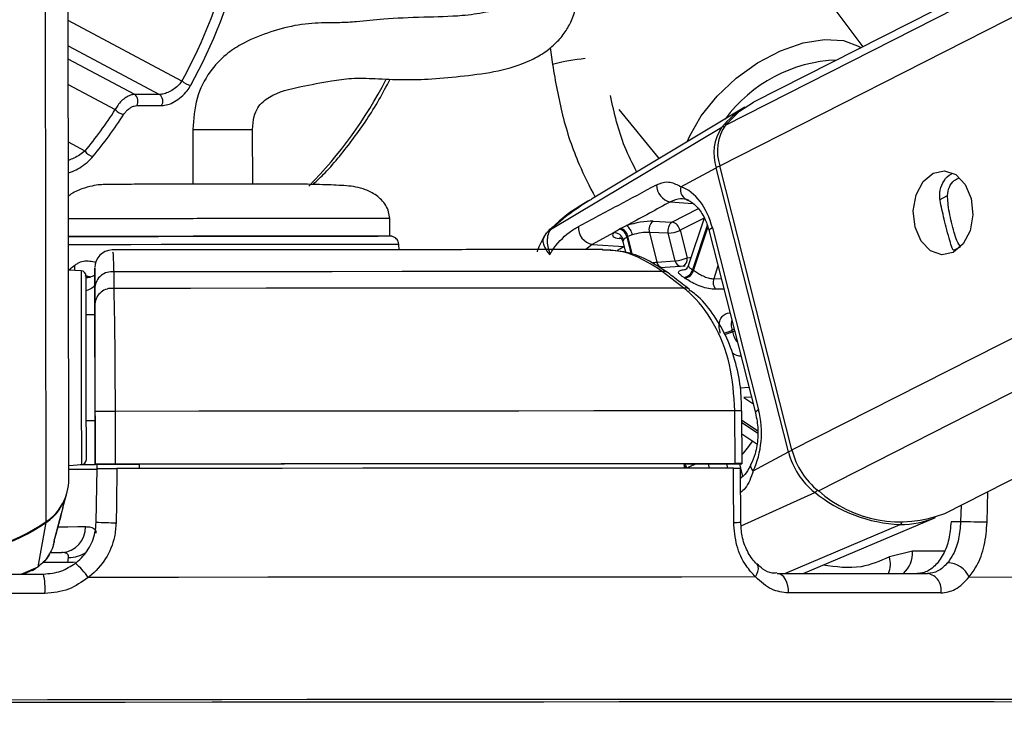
# Model space of a CAD drawing. Header units: millimetres. Extents: x 20 to 19889, y 40 to 15516.
# Tile 49 of 115: x 9656 to 9768, y 6420 to 6499. Entities that reach past the tile are written whole.
import ezdxf

# ---------------------------------------------------------------- set-up
doc = ezdxf.new("R2010")
doc.units = ezdxf.units.MM
doc.header["$LTSCALE"] = 2
doc.layers.add('COMPONENT_GEOMETRY', color=7, linetype='Continuous')
doc.styles.add('SLDTEXTSTYLE0', font='TXT', dxfattribs={"width": 0.75})
doc.dimstyles.new('SLDDIMSTYLE1', dxfattribs={"dimtxt": 100, "dimasz": 6.604, "dimexe": 0, "dimexo": 0.0625, "dimgap": 25, "dimtad": 0, "dimtih": 1, "dimtoh": 1, "dimdec": 0, "dimrnd": 1e-09, "dimzin": 12, "dimdsep": 46, "dimtxsty": 'SLDTEXTSTYLE0', "dimsah": 1, "dimcen": 0.09, "dimadec": 0, "dimazin": 3, "dimtfac": 1, "dimtdec": 0, "dimtofl": 0, "dimtmove": 0, "dimatfit": 3, "dimfxl": 1, "dimfrac": 2, "dimtolj": 1, "dimtzin": 12, "dimarcsym": 0})

# ---------------------------------------------------------------- blocks, each defined once
blk = doc.blocks.new('_D_4')
at = {"layer": 'COMPONENT_GEOMETRY', "color": 7}
for p, q in [((11286.94, 6612.47), (11286.94, 4529.82)), ((11086.87, 4509.51), (11056.4, 4509.51)), ((11056.4, 4509.51), (11056.4, 4350.76)), ((11487.01, 4509.51), (11517.47, 4509.51)), ((11517.47, 4509.51), (11517.47, 4350.76)), ((11056.4, 4350.76), (11086.87, 4350.76)), ((11517.47, 4350.76), (11487.01, 4350.76)), ((11286.94, 2118.49), (11286.94, 4201.14)), ((7117.77, 2118.49), (11293.29, 2118.49))]:
    blk.add_line(p, q, dxfattribs=at)
for points in [[(11286.94, 6612.47), (11285.92, 6605.86), (11287.95, 6605.86)], [(11286.94, 2118.49), (11287.95, 2125.1), (11285.92, 2125.1)]]:
    blk.add_solid(points, dxfattribs=at)
at = {"layer": 'COMPONENT_GEOMETRY', "color": 7, "char_height": 100, "attachment_point": 1, "style": 'SLDTEXTSTYLE0'}
for s, insert in [('7\'4.46"', (11086.87, 4479.66)), ('2247mm', (11014.16, 4330.05))]:
    blk.add_mtext(s, dxfattribs=dict(at, insert=insert))

msp = doc.modelspace()

# ---------------------------------------------------------------- linework, layer by layer
at = {"color": 8, "linetype": 'Continuous', "lineweight": 25}
for p, q in [((9735.63, 6482.22), (9991.94, 6612.47)), ((9736.27, 6486.86), (9983.46, 6612.47)), ((9743.84, 6449.9), (10063.77, 6612.47)), ((9746.84, 6445.26), (10075.88, 6612.47)), ((9659.05, 6441.74), (9658.85, 6587.83)), ((9674.48, 6491.87), (9661.54, 6498.76)), ((9661.55, 6495.87), (9671.94, 6490.34)), ((9716.35, 6495.67), (9716.61, 6493.76)), ((9669.11, 6490.34), (9661.55, 6494.36)), ((9661.55, 6491.47), (9666.9, 6488.63)), ((9663.47, 6483.91), (9661.56, 6484.93)), ((9730.02, 6478.13), (9732.54, 6477.95)), ((9760.6, 6478.37), (9761.53, 6478.85)), ((9730.2, 6475.83), (9733.2, 6477.35)), ((9733.86, 6476.28), (9731.11, 6474.89)), ((9716.45, 6475.01), (9716.4, 6474.99)), ((9734.21, 6475.44), (9732.53, 6470.4)), ((9732.65, 6470.33), (9734.28, 6475.22)), ((9724.42, 6473.94), (9724.21, 6473.96)), ((9725.07, 6474.11), (9725.57, 6472.14)), ((9725.72, 6472.09), (9725.19, 6474.17)), ((9721.14, 6473.29), (9720.41, 6472.69)), ((9724.72, 6473.04), (9724.75, 6473.06)), ((9724.76, 6473.04), (9724.72, 6473.04)), ((9762.25, 6472.61), (9763.01, 6473)), ((9735.43, 6470.84), (9734.94, 6469.38)), ((9663.96, 6469.54), (9663.46, 6469.71)), ((9734.94, 6469.38), (9735.8, 6469.39)), ((9737.26, 6463.64), (9737.02, 6463.52)), ((9737.07, 6463.35), (9737.31, 6463.47)), ((9737.99, 6456.98), (9738.95, 6457.02)), ((9739.23, 6455.91), (9738.38, 6455.87)), ((9738.38, 6455.87), (9739.41, 6455.18)), ((9739.92, 6452.06), (9738.15, 6453.23)), ((9738.15, 6453.03), (9739.92, 6451.85)), ((9734.32, 6448.32), (9734.44, 6447.83)), ((9736.56, 6447.84), (9736.44, 6448.33)), ((9737.86, 6448.33), (9737.98, 6447.84)), ((9737.99, 6447.82), (9738.23, 6446.88)), ((9738.07, 6441.27), (9746.43, 6445.07)), ((9766.03, 6441.66), (9766.11, 6445.16)), ((9763.07, 6443.61), (9763.02, 6441.73)), ((9743.04, 6435.83), (9756.13, 6441.41)), ((9761.17, 6438.37), (9757.55, 6438.36)), ((9656.21, 6435.76), (9658.12, 6436.6)), ((9657.45, 6436.24), (9658.12, 6436.6)), ((9661.49, 6437.08), (9658.69, 6437.07)), ((9748.33, 6421.51), (9747.56, 6421.51)), ((9749.53, 6421.51), (9748.33, 6421.51))]:
    msp.add_line(p, q, dxfattribs=at)
at = {"color": 7, "linetype": 'Continuous', "lineweight": 25}
for p, q in [((9981.56, 6612.47), (9739.47, 6489.45)), ((9761.21, 6442.67), (10095.36, 6612.47)), ((9661.61, 6446.56), (9661.4, 6602.99)), ((9751.93, 6495.78), (9737.26, 6515.37)), ((9671.94, 6490.34), (9669.11, 6490.34)), ((9669.33, 6489.07), (9672.16, 6489.07)), ((9738.48, 6488.88), (9721.04, 6478.42)), ((9724.15, 6488.63), (9728.73, 6483.03)), ((9675.71, 6486.34), (9675.72, 6480.14)), ((9682.52, 6480.19), (9682.51, 6486.35)), ((9716.4, 6474.99), (9735.87, 6486.62)), ((9731.22, 6479.85), (9735.23, 6482.01)), ((9743.45, 6449.68), (9735.23, 6482.01)), ((9743.84, 6449.9), (9735.63, 6482.22)), ((9698.1, 6474.22), (9698.1, 6476.22)), ((9728.06, 6475.92), (9730.2, 6475.83)), ((9733.86, 6476.27), (9732.05, 6470.84)), ((9723.54, 6474.6), (9721.14, 6473.29)), ((9724.35, 6475.1), (9725.04, 6475.42)), ((9727.63, 6474.64), (9728.49, 6471.26)), ((9729.78, 6474.55), (9727.63, 6474.64)), ((9730.57, 6471.42), (9729.78, 6474.55)), ((9731.11, 6474.89), (9731.91, 6471.76)), ((9734.43, 6474.8), (9739.69, 6454.1)), ((9734.79, 6475.17), (9740.05, 6454.46)), ((9724.61, 6473.61), (9724.93, 6472.36)), ((9725.68, 6474.36), (9725.19, 6474.17)), ((9699.18, 6472.68), (9699.15, 6473.27)), ((9721.14, 6473.29), (9724.72, 6473.04)), ((9728.49, 6471.26), (9730.57, 6471.42)), ((9661.85, 6470.34), (9661.55, 6470.47)), ((9663.01, 6470.28), (9661.58, 6470.35)), ((9664.58, 6470.42), (9664.58, 6468.81)), ((9666.72, 6470.16), (9666.72, 6468.27)), ((9731.69, 6470.81), (9728.85, 6470.6)), ((9731.56, 6468.32), (9729.1, 6470.21)), ((9664.08, 6469.57), (9663.57, 6469.71)), ((9663.58, 6469.57), (9664.08, 6469.57)), ((9664.58, 6468.81), (9664.59, 6465.25)), ((9664.59, 6466.51), (9664.58, 6468.41)), ((9664.59, 6465.25), (9663.59, 6465.25)), ((9664.59, 6465.25), (9664.59, 6465.25)), ((9664.59, 6459.36), (9664.61, 6448.26)), ((9737.37, 6448.34), (9737.36, 6454.34)), ((9738.16, 6448.33), (9738.15, 6454.33)), ((9663.6, 6453.25), (9664.6, 6453.25)), ((9664.61, 6448.27), (9664.6, 6454.27)), ((9664.61, 6448.24), (9664.6, 6453.25)), ((9664.6, 6453.25), (9664.61, 6448.23)), ((9666.87, 6454.28), (9666.88, 6448.28)), ((9738.15, 6451.71), (9739.83, 6450.6)), ((9739.43, 6447.52), (9743.45, 6449.68)), ((9661.61, 6448.14), (9663.04, 6448.22)), ((9664.61, 6448.27), (9664.61, 6448.26)), ((9664.61, 6448.26), (9669.61, 6448.26)), ((9664.61, 6448.24), (9664.61, 6448.23)), ((9664.83, 6448.24), (9664.61, 6448.24)), ((9664.72, 6441.67), (9664.82, 6447.77)), ((9664.82, 6447.76), (9664.83, 6448.26)), ((9669.61, 6448.28), (9669.61, 6448.26)), ((9669.61, 6448.28), (9669.61, 6447.78)), ((9669.61, 6448.26), (9669.61, 6447.78)), ((9731.58, 6448.33), (9731.57, 6447.83)), ((9731.58, 6448.32), (9737.57, 6448.33)), ((9738.01, 6441.7), (9737.99, 6447.83)), ((9660.95, 6443.29), (9661.39, 6444.97)), ((9660.95, 6443.29), (9660.76, 6442.61)), ((9660.01, 6439.81), (9660.79, 6442.71)), ((9745.1, 6435.83), (9760.16, 6442.2)), ((9658.12, 6436.6), (9659.03, 6441.63)), ((9763.02, 6441.73), (9761.93, 6441.72)), ((9659.95, 6439.63), (9660.01, 6439.81)), ((9660.03, 6439.88), (9660.05, 6439.92)), ((9659.87, 6439.15), (9659.97, 6439.52)), ((9659.6, 6438.22), (9660.81, 6438.22)), ((9661.49, 6437.08), (9661.56, 6437.67)), ((9757.55, 6438.36), (9754.92, 6437.72)), ((9657.48, 6436.18), (9657.85, 6436.46)), ((9656.41, 6435.75), (9657.46, 6436.22))]:
    msp.add_line(p, q, dxfattribs=at)
at = {"color": 8, "linetype": 'Continuous', "lineweight": 25, "flags": 128}
for points in [[(9731.94, 6484.96), (9732.22, 6485.62), (9733.53, 6487.92), (9735.32, 6490.15), (9737.5, 6492.2), (9739.94, 6493.95), (9742.53, 6495.32), (9745.11, 6496.22), (9747.55, 6496.61), (9749.71, 6496.47), (9751.49, 6495.8), (9751.7, 6495.66)], [(9675.71, 6486.34), (9675.73, 6486.34), (9676.13, 6486.34), (9676.98, 6486.34), (9678.16, 6486.35), (9679.48, 6486.35), (9680.75, 6486.35), (9681.76, 6486.35), (9682.38, 6486.35), (9682.49, 6486.35)], [(9734.79, 6475.17), (9734.63, 6475.07), (9734.51, 6474.98), (9734.44, 6474.89), (9734.43, 6474.81), (9734.43, 6474.8)], [(9693.28, 6473.28), (9690.34, 6473.28), (9687, 6473.28), (9683.36, 6473.27), (9679.58, 6473.27), (9675.78, 6473.26), (9672.1, 6473.26), (9668.67, 6473.25), (9665.62, 6473.24), (9663.05, 6473.24), (9661.54, 6473.23)], [(9699.15, 6473.27), (9699.15, 6473.27), (9698.69, 6473.27), (9697.53, 6473.28), (9695.71, 6473.28), (9693.28, 6473.28)], [(9724.01, 6472.63), (9724.27, 6472.79), (9724.72, 6473.04)], [(9731.91, 6471.76), (9732.23, 6471.8), (9732.38, 6471.81)], [(9662.31, 6470.31), (9662.31, 6470.35), (9662.28, 6470.91)], [(9663.01, 6470.28), (9663.01, 6470.26), (9663.01, 6469.73), (9663.01, 6468.49), (9663.02, 6466.61), (9663.02, 6464.24), (9663.02, 6461.52)], [(9663.02, 6461.52), (9663.03, 6458.65), (9663.03, 6455.82), (9663.03, 6453.22), (9663.04, 6451.04), (9663.04, 6449.41), (9663.04, 6448.45), (9663.04, 6448.22)], [(9740.05, 6454.46), (9739.89, 6454.36), (9739.77, 6454.27), (9739.7, 6454.18), (9739.69, 6454.11), (9739.69, 6454.1)], [(9739.43, 6447.52), (9739.29, 6447.7), (9739.2, 6447.88), (9739.15, 6448.04), (9739.16, 6448.18), (9739.18, 6448.26)], [(9659.01, 6441.71), (9659.02, 6441.66), (9659.03, 6441.63)], [(9660.43, 6441.16), (9661.52, 6441.16), (9662.63, 6441.17), (9663.51, 6441.17)], [(9662.32, 6437.13), (9662.1, 6437.09), (9661.49, 6437.08)], [(9739.69, 6435.44), (9739.86, 6435.76), (9739.97, 6436.08), (9740.02, 6436.37), (9740, 6436.62), (9739.91, 6436.82), (9739.84, 6436.9)]]:
    msp.add_lwpolyline(points, dxfattribs=at)
at = {"color": 7, "linetype": 'Continuous', "lineweight": 25, "flags": 128}
for points in [[(9736.27, 6486.86), (9737.88, 6488.43), (9739.47, 6489.45)], [(9759.88, 6481.4), (9761.19, 6481.67), (9762.48, 6481.22), (9763.54, 6480.11), (9764.22, 6478.5), (9764.42, 6476.65), (9764.1, 6474.83), (9763.31, 6473.33), (9762.18, 6472.36), (9760.87, 6472.09), (9759.58, 6472.54), (9758.52, 6473.65), (9757.84, 6475.26), (9757.64, 6477.11), (9757.96, 6478.93), (9758.75, 6480.43), (9759.88, 6481.4)], [(9675.09, 6480.18), (9675.16, 6480.18), (9675.7, 6480.18)], [(9682.5, 6480.19), (9683, 6480.19), (9683.09, 6480.2)], [(9724.23, 6475.04), (9724.26, 6475.06), (9724.35, 6475.1)], [(9661.54, 6474.18), (9663.26, 6474.18), (9665.63, 6474.19), (9668.52, 6474.2), (9671.81, 6474.2), (9675.38, 6474.21), (9679.1, 6474.22), (9682.82, 6474.22), (9686.39, 6474.22), (9689.69, 6474.23), (9692.57, 6474.23)], [(9663.51, 6474.18), (9661.69, 6474.18), (9661.54, 6474.18)], [(9698.1, 6474.22), (9697.8, 6474.22), (9696.79, 6474.22), (9695.1, 6474.23), (9692.79, 6474.23), (9689.96, 6474.23), (9686.71, 6474.22), (9683.17, 6474.22), (9679.47, 6474.22), (9675.75, 6474.21), (9672.17, 6474.2), (9668.85, 6474.2), (9665.93, 6474.19), (9663.51, 6474.18)], [(9692.57, 6474.23), (9694.94, 6474.23), (9696.7, 6474.22), (9696.78, 6474.22)], [(9725.19, 6474.17), (9725.1, 6474.12), (9725.07, 6474.11)], [(9729.1, 6470.21), (9722.11, 6470.21), (9714.83, 6470.2), (9707.29, 6470.2), (9699.51, 6470.19), (9691.54, 6470.18), (9683.4, 6470.18), (9675.11, 6470.17), (9666.72, 6470.16)], [(9663.59, 6461.4), (9663.59, 6463.97), (9663.59, 6466.21), (9663.58, 6467.98), (9663.58, 6469.16), (9663.58, 6469.66), (9663.58, 6469.68)], [(9731.56, 6468.32), (9724.3, 6468.32), (9716.74, 6468.31), (9708.91, 6468.31), (9700.83, 6468.3), (9692.54, 6468.29), (9684.07, 6468.29), (9675.45, 6468.28), (9666.72, 6468.27)], [(9663.59, 6465.25), (9663.59, 6465.57), (9663.59, 6465.85)], [(9664.59, 6465.25), (9664.59, 6465.14), (9664.59, 6464.81), (9664.59, 6464.26), (9664.59, 6463.53), (9664.59, 6462.64), (9664.59, 6461.63), (9664.59, 6460.52), (9664.59, 6459.36)], [(9663.61, 6448.82), (9663.61, 6449.04), (9663.61, 6449.94), (9663.61, 6451.48), (9663.6, 6453.55), (9663.6, 6456.01), (9663.6, 6458.68), (9663.59, 6461.4)], [(9737.36, 6454.34), (9729.5, 6454.33), (9721.3, 6454.33), (9712.79, 6454.32), (9704, 6454.32), (9694.98, 6454.31), (9685.76, 6454.3), (9676.38, 6454.29), (9666.87, 6454.28)], [(9663.6, 6452.65), (9663.6, 6452.79), (9663.6, 6453.25)], [(9665.04, 6448.22), (9664.31, 6448.21), (9662.91, 6448.21)], [(9737.37, 6448.34), (9729.51, 6448.33), (9721.31, 6448.33), (9712.8, 6448.32), (9704.01, 6448.32), (9694.99, 6448.31), (9685.77, 6448.3), (9676.39, 6448.29), (9666.88, 6448.28)], [(9667.09, 6447.78), (9667.03, 6443.78), (9666.99, 6441.61)], [(9737.2, 6447.84), (9729.38, 6447.83), (9721.21, 6447.83), (9712.75, 6447.82), (9704.01, 6447.82), (9695.04, 6447.81), (9685.87, 6447.8), (9676.54, 6447.79), (9667.09, 6447.78)], [(9731.58, 6448.33), (9724.58, 6448.32), (9717.32, 6448.32), (9709.82, 6448.31), (9702.1, 6448.31), (9694.19, 6448.3), (9686.12, 6448.29), (9677.92, 6448.29), (9669.61, 6448.28)], [(9737.22, 6441.66), (9737.21, 6445.66), (9737.2, 6447.84)], [(9737.57, 6448.33), (9737.84, 6448.33), (9738.03, 6448.33), (9738.14, 6448.33), (9738.15, 6448.33), (9738.08, 6448.34), (9737.92, 6448.34), (9737.68, 6448.34), (9737.37, 6448.34)], [(9766.03, 6441.66), (9765.74, 6441.67), (9765.39, 6441.68), (9764.99, 6441.69), (9764.57, 6441.69), (9764.15, 6441.7), (9763.74, 6441.71), (9763.36, 6441.72), (9763.02, 6441.73)], [(9634.52, 6435.73), (9637.54, 6435.74), (9640.57, 6435.74), (9643.6, 6435.75), (9646.63, 6435.75), (9649.66, 6435.76), (9652.68, 6435.76), (9655.71, 6435.76), (9658.73, 6435.77)], [(9739.69, 6435.44), (9731.33, 6435.43), (9722.55, 6435.43), (9713.41, 6435.42), (9703.95, 6435.42), (9694.21, 6435.41), (9684.24, 6435.4), (9674.09, 6435.39), (9663.81, 6435.38)], [(9743.43, 6433.62), (9743.43, 6434.04), (9743.38, 6434.45), (9743.27, 6434.83), (9743.11, 6435.17), (9742.9, 6435.45), (9742.67, 6435.66), (9742.41, 6435.79), (9742.14, 6435.83)], [(9742.14, 6435.83), (9744.43, 6435.83), (9746.68, 6435.83), (9748.89, 6435.83), (9751.05, 6435.83), (9753.17, 6435.83), (9755.25, 6435.83), (9757.28, 6435.83), (9759.26, 6435.83)], [(9763.99, 6435.44), (9770.16, 6435.43), (9775.74, 6435.43), (9780.7, 6435.42), (9785.01, 6435.42), (9788.65, 6435.41), (9791.61, 6435.4), (9793.87, 6435.39), (9795.42, 6435.38)], [(9658.9, 6433.55), (9655.83, 6433.55), (9652.77, 6433.55), (9649.7, 6433.54), (9646.63, 6433.54), (9643.56, 6433.53), (9640.49, 6433.53), (9637.42, 6433.53), (9634.36, 6433.52)], [(9760.78, 6433.62), (9758.77, 6433.62), (9756.71, 6433.62), (9754.61, 6433.62), (9752.46, 6433.62), (9750.27, 6433.62), (9748.03, 6433.62), (9745.75, 6433.62), (9743.43, 6433.62)], [(9747.84, 6421.23), (9740.45, 6421.22), (9732.59, 6421.22), (9724.3, 6421.22), (9715.63, 6421.21), (9706.62, 6421.21), (9697.3, 6421.2), (9687.73, 6421.19), (9677.96, 6421.18), (9668.03, 6421.17), (9658, 6421.16), (9647.91, 6421.15)], [(9747.71, 6421.22), (9740.33, 6421.22), (9732.48, 6421.22), (9724.21, 6421.22), (9715.55, 6421.21), (9706.54, 6421.21), (9697.24, 6421.2), (9687.68, 6421.19), (9677.92, 6421.18), (9668.01, 6421.17), (9657.99, 6421.16), (9647.91, 6421.15)], [(9747.56, 6421.51), (9740.99, 6421.51), (9733.19, 6421.51), (9724.97, 6421.51), (9716.36, 6421.5), (9707.42, 6421.5), (9698.18, 6421.49), (9688.69, 6421.48), (9679, 6421.47), (9669.14, 6421.46), (9659.18, 6421.45), (9649.16, 6421.44)], [(9788.77, 6421.12), (9789.3, 6421.13), (9789.57, 6421.15), (9789.12, 6421.16), (9787.97, 6421.17), (9786.11, 6421.18), (9783.55, 6421.19), (9780.32, 6421.2), (9776.42, 6421.21), (9771.87, 6421.21), (9766.7, 6421.22), (9760.93, 6421.22), (9754.59, 6421.22), (9747.71, 6421.22)], [(9788.77, 6421.12), (9789.48, 6421.13), (9789.75, 6421.15), (9789.3, 6421.16), (9788.15, 6421.17), (9786.28, 6421.18), (9783.73, 6421.19), (9780.49, 6421.2), (9776.58, 6421.21), (9772.03, 6421.21), (9766.85, 6421.22), (9761.07, 6421.22), (9754.72, 6421.22), (9747.84, 6421.23)], [(9789.08, 6421.4), (9789.38, 6421.41), (9790.26, 6421.42), (9790.43, 6421.44), (9789.91, 6421.45), (9788.68, 6421.46), (9786.77, 6421.47), (9784.17, 6421.48), (9780.9, 6421.49), (9776.98, 6421.5), (9772.42, 6421.5), (9767.25, 6421.51), (9761.5, 6421.51), (9755.18, 6421.51), (9749.53, 6421.51)]]:
    msp.add_lwpolyline(points, dxfattribs=at)
at = {"color": 8, "linetype": 'Continuous', "lineweight": 25}
for centre, radius, start, end in [((9722.59, 6470.68), 23.85, 95.405, 104.5213), ((9749.5, 6477.82), 16.44, 92.0306, 143.7569), ((9652.68, 6515.41), 50.72, 315.5708, 332.5253), ((9736.08, 6486.24), 0.431, 83.6365, 119.0785), ((9736.09, 6480.29), 1.93, 103.4895, 116.5897), ((9729.34, 6471.44), 0.874, 191.5412, 250.64), ((9731.42, 6471.59), 0.864, 191.374, 252.5641), ((9731.04, 6471.59), 0.885, 295.4116, 11.299), ((9731.67, 6467.43), 0.894, 52.2075, 97.1612), ((9735.5, 6466.67), 3.5, 279.9226, 295.8488), ((9735.55, 6466.64), 3.63, 280.2162, 294.8034), ((9737.63, 6364.74), 89.6, 89.6662, 90.1711), ((9730.07, 6456.8), 11, 317.2869, 327.6274), ((9744.31, 6447.96), 1.93, 103.4831, 116.5894), ((9730.33, 6447.39), 1.49, 17.2115, 32.2872), ((9730.45, 6447.43), 1.49, 15.6884, 36.489), ((9745.98, 6445.93), 0.966, 297.2187, 321.7796), ((9737.4, 6446.29), 4.64, 267.8045, 277.6029), ((9755.94, 6441.81), 0.448, 294.9905, 330.3959), ((9661.72, 6440.8), 3.14, 267.1193, 306.1887), ((9752.06, 6436.92), 2.97, 338.4816, 15.6236), ((9754.26, 6438.24), 3.29, 313.1207, 2.2314)]:
    msp.add_arc(centre, radius, start, end, dxfattribs=at)
at = {"color": 7, "linetype": 'Continuous', "lineweight": 25}
for centre, radius, start, end in [((9675.63, 6492.97), 1.58, 223.6923, 264.9039), ((9668.52, 6489.58), 0.957, 327.8274, 52.4335), ((9671.35, 6489.58), 0.957, 327.8274, 52.4335), ((9668.02, 6489.53), 1.44, 218.8446, 264.1402), ((9743.69, 6480.24), 10.09, 121.0956, 140.7853), ((9740.67, 6483.89), 5.31, 145.9774, 198.2732), ((9740.24, 6483.66), 5.28, 145.9774, 198.2732), ((9664.55, 6484.57), 1.27, 211.3919, 262.915), ((9730.39, 6480.03), 1.94, 178.664, 259.1503), ((9732.36, 6479.49), 1.2, 162.5548, 256.3279), ((9728.79, 6474.96), 1.21, 127.6252, 195.5108), ((9730.94, 6474.87), 1.21, 127.6252, 195.5108), ((9729.94, 6474.67), 1.19, 10.6596, 77.4241), ((9721.5, 6475.19), 1.94, 175.9793, 259.1336), ((9723.64, 6473.53), 1.07, 15.0517, 95.3453), ((9723.87, 6473.87), 1.23, 11.2423, 72.7936), ((9723.99, 6473.93), 1.23, 11.2196, 72.9929), ((9724.12, 6474.14), 1.58, 8.2174, 54.1648), ((9729.59, 6478.09), 3.55, 273.0146, 295.3833), ((9666.58, 6470.65), 2, 91.4848, 180.1281), ((9730.39, 6474.97), 3.55, 273.0146, 295.3833), ((9662.98, 6469.68), 0.6, 0.077, 87.077), ((9666.49, 6468.26), 1.91, 82.9359, 175.7744), ((9729.22, 6469.32), 0.898, 53.6744, 97.2331), ((9731.31, 6470.74), 1.27, 281.7018, 344.637), ((9731.42, 6470.68), 1.28, 281.5455, 343.8245), ((9728.23, 6463.82), 7.86, 55.7998, 56.8292), ((9727.62, 6463.46), 7.22, 55.7998, 56.8292), ((9736.24, 6468.97), 1.36, 162.6032, 215.965), ((9666.49, 6466.37), 1.91, 83.0221, 175.7783), ((9721.69, 6459.53), 15.84, 13.9334, 14.5785), ((9666.84, 6014.56), 439.72, 89.9964, 90.2922), ((9752.11, 6451.95), 8.52, 193.9798, 231.7829), ((9663.01, 6448.82), 0.6, 273.077, 0.077), ((9751.66, 6451.73), 8.47, 193.9798, 231.7829), ((9661.39, 6827), 379.29, 270.029, 270.5187), ((9662.93, 6588.52), 140.3, 270.0599, 270.6846), ((9666.85, 6008.56), 439.72, 89.9964, 90.2922), ((9655.78, 6446.57), 5.84, 304.0939, 359.8843), ((9655.75, 6446.46), 5.84, 304.1959, 345.224), ((9756.83, 6457.95), 16.55, 231.0491, 267.5741), ((9756.13, 6455.62), 13.91, 228.1157, 291.4364), ((9756.21, 6451.69), 10.28, 269.5857, 292.6425), ((9646.59, 6460.03), 22.13, 235.9097, 304.2443), ((9646.61, 6459.85), 22.05, 270.0269, 304.2735), ((9660.66, 6441.07), 2.85, 273.1206, 1.9955), ((9667.06, 6484.28), 42.67, 266.8581, 269.9096), ((9657.98, 6431.64), 6.92, 32.641, 50.6928), ((9761.45, 6434.27), 2.79, 24.7146, 87.7337), ((9651.82, 6434.14), 7.1, 355.2937, 13.2798), ((9758.95, 6433.99), 1.87, 348.4917, 80.4578)]:
    msp.add_arc(centre, radius, start, end, dxfattribs=at)
for centre, major_axis, ratio, start_param, end_param in [((9642.91, 6525.56), (-0.48, 55.2), 0.718681, 4.049716, 4.665426), ((9643.47, 6525.57), (-0.48, 56), 0.718516, 4.04981, 4.66552), ((9637.26, 6525.56), (-0.48, 55.2), 0.718681, 3.851206, 3.973159), ((9637.81, 6525.57), (-0.48, 56), 0.718516, 3.8513, 3.973253), ((9730.15, 6472.67), (-0.17, 7.38), 0.672041, 5.041986, 6.032652), ((9726.3, 6474.96), (2.74, 0.59), 0.275805, 0.81783, 1.987524), ((9726.18, 6474.9), (2.74, 0.59), 0.275805, 2.80373, 3.854703), ((9726.5, 6474.02), (1.77, 0.34), 0.295802, 0.825008, 1.994702), ((9735.41, 6451.97), (-0.17, 7.38), 0.672041, 4.051321, 5.041986)]:
    msp.add_ellipse(centre, major_axis=major_axis, ratio=ratio, start_param=start_param, end_param=end_param, dxfattribs=at)
at = {"color": 8, "linetype": 'Continuous', "lineweight": 25}
msp.add_ellipse((9726.38, 6473.96), major_axis=(1.77, 0.34), ratio=0.295802, start_param=2.810908, end_param=3.159182, dxfattribs=at)
at = {"color": 7, "linetype": 'Continuous', "lineweight": 25}
for points, knots in [([(9682.51, 6486.35), (9682.54, 6486.87), (9682.58, 6487.78), (9683.22, 6489.18), (9684.95, 6490.55), (9687.75, 6491.21), (9690.98, 6491.82), (9693.83, 6492.25), (9696.69, 6492.14), (9699.72, 6491.99), (9702.96, 6492.08), (9706.49, 6492.43), (9710.37, 6492.93), (9713.45, 6493.83), (9715.66, 6495.04), (9717.04, 6496.16), (9718.08, 6497.42), (9719.15, 6499.35), (9719.73, 6502.39), (9718.98, 6506.68), (9716.78, 6511.7), (9714.5, 6515.16), (9713.21, 6517.12)], [0, 0, 0, 0, 0.022114, 0.038898, 0.072368, 0.146112, 0.207471, 0.244247, 0.286127, 0.338205, 0.395148, 0.456563, 0.515372, 0.570689, 0.597552, 0.623298, 0.646213, 0.667452, 0.719434, 0.785484, 0.878679, 1, 1, 1, 1]), ([(9707.94, 6512.71), (9708.7, 6511.61), (9710.14, 6509.48), (9711.72, 6506.41), (9712.56, 6504.05), (9712.76, 6502.54), (9712.66, 6501.72), (9712.47, 6501.32), (9712.26, 6501.06), (9712.01, 6500.84), (9711.64, 6500.59), (9710.65, 6500.09), (9708.83, 6499.61), (9705.88, 6499.2), (9701.83, 6499.14), (9697.62, 6498.96), (9694.67, 6498.63), (9692.45, 6498.48), (9690.12, 6498.52), (9687.3, 6498.27), (9684.16, 6497.38), (9681.53, 6496.31), (9679.32, 6494.82), (9677.47, 6492.87), (9675.97, 6489.91), (9675.8, 6487.55), (9675.71, 6486.34)], [0, 0, 0, 0, 0.081486, 0.156453, 0.209812, 0.236252, 0.25203, 0.260861, 0.264637, 0.269364, 0.275859, 0.284673, 0.321191, 0.366568, 0.438207, 0.515031, 0.575326, 0.614341, 0.653061, 0.706238, 0.760366, 0.814827, 0.849626, 0.893233, 0.94525, 1, 1, 1, 1]), ([(9674.48, 6491.87), (9674.38, 6491.74), (9674.14, 6491.42), (9673.63, 6490.99), (9673.04, 6490.63), (9672.44, 6490.39), (9672.1, 6490.36), (9671.94, 6490.34)], [0, 0, 0, 0, 0.1748738, 0.3963663, 0.6042989, 0.8032173, 1, 1, 1, 1]), ([(9672.16, 6489.07), (9672.39, 6489.1), (9672.85, 6489.14), (9673.64, 6489.51), (9674.42, 6490.06), (9675.07, 6490.71), (9675.36, 6491.18), (9675.49, 6491.39)], [0, 0, 0, 0, 0.199752, 0.399876, 0.607041, 0.826549, 1, 1, 1, 1]), ([(9689.39, 6480.11), (9689.85, 6480.54), (9691.49, 6482.1), (9694.01, 6485.32), (9696.49, 6488.88), (9697.73, 6491.29), (9698.14, 6492.08)], [0, 0, 0, 0, 0.135102, 0.481518, 0.828583, 1, 1, 1, 1]), ([(9669.11, 6490.34), (9668.95, 6490.32), (9668.63, 6490.29), (9668.1, 6490.02), (9667.6, 6489.62), (9667.17, 6489.13), (9666.98, 6488.79), (9666.9, 6488.63)], [0, 0, 0, 0, 0.20315, 0.40434, 0.608443, 0.821733, 1, 1, 1, 1]), ([(9667.87, 6488.1), (9667.94, 6488.19), (9668.08, 6488.38), (9668.37, 6488.66), (9668.7, 6488.89), (9669.04, 6489.04), (9669.24, 6489.06), (9669.33, 6489.07)], [0, 0, 0, 0, 0.18302, 0.400043, 0.604373, 0.802384, 1, 1, 1, 1]), ([(9760.68, 6478.29), (9760.65, 6478.69), (9760.58, 6479.5), (9761.12, 6480.55), (9761.61, 6481.18), (9761.96, 6481.29), (9761.97, 6481.29)], [0, 0, 0, 0, 0.3291891, 0.6578781, 0.9964305, 1, 1, 1, 1]), ([(9698.1, 6476.22), (9698.07, 6476.48), (9698.02, 6477.03), (9697.66, 6477.76), (9697.17, 6478.38), (9696.38, 6479.04), (9695.3, 6479.57), (9693.82, 6479.93), (9692.27, 6480.01), (9689.57, 6480.12), (9686.75, 6480.15), (9683.85, 6480.15), (9680.83, 6480.14), (9677.78, 6480.14), (9674.82, 6480.13), (9672.04, 6480.13), (9669.53, 6480.12), (9667.34, 6480.11), (9665.9, 6480.1), (9664.72, 6480.07), (9663.06, 6479.62), (9662.09, 6479.2), (9661.62, 6478.81), (9661.57, 6478.76)], [0, 0, 0, 0, 0.016103, 0.032707, 0.050055, 0.068017, 0.10496, 0.144026, 0.227058, 0.302167, 0.37039, 0.433584, 0.495247, 0.556084, 0.616091, 0.675914, 0.737591, 0.801369, 0.867352, 0.929281, 0.96083, 0.995286, 1, 1, 1, 1]), ([(9728.45, 6480.07), (9728.85, 6480.22), (9729.37, 6480.43), (9730.27, 6480.34), (9730.81, 6480.06), (9731.22, 6479.85)], [0, 0, 0, 0, 0.417867, 0.554004, 1, 1, 1, 1]), ([(9761.53, 6478.85), (9761.57, 6479.17), (9761.66, 6479.83), (9762.18, 6480.55), (9762.66, 6480.75), (9762.85, 6480.84)], [0, 0, 0, 0, 0.375657, 0.750827, 1, 1, 1, 1]), ([(9719.57, 6475.33), (9721.07, 6476.13), (9724.03, 6477.7), (9726.99, 6479.29), (9728.45, 6480.07)], [0, 0, 0, 0, 0.506743, 1, 1, 1, 1]), ([(9721.04, 6478.41), (9720.24, 6477.91), (9718.61, 6476.89), (9717.15, 6475.63), (9716.4, 6474.99)], [0, 0, 0, 0, 0.4895677, 1, 1, 1, 1]), ([(9720.87, 6478.31), (9720.79, 6478.27), (9719.38, 6477.51), (9717.86, 6476.42), (9716.59, 6475.21), (9716.41, 6475.05)], [0, 0, 0, 0, 0.046477, 0.870439, 1, 1, 1, 1]), ([(9730.02, 6478.13), (9728.43, 6477.26), (9726.77, 6476.36), (9725.11, 6475.45), (9725.04, 6475.42)], [0, 0, 0, 0, 0.961066, 1, 1, 1, 1]), ([(9732.08, 6478.33), (9731.78, 6478.41), (9731.08, 6478.6), (9730.41, 6478.3), (9730.02, 6478.13)], [0, 0, 0, 0, 0.429774, 1, 1, 1, 1]), ([(9731.87, 6478.37), (9732.01, 6478.31), (9732.43, 6478.13), (9733.21, 6477.46), (9733.98, 6476.25), (9734.29, 6475.24), (9734.43, 6474.8)], [0, 0, 0, 0, 0.151549, 0.446649, 0.762748, 1, 1, 1, 1]), ([(9762.05, 6472.87), (9761.97, 6473.14), (9761.79, 6473.66), (9761.47, 6474.85), (9761.16, 6476.11), (9760.89, 6477.28), (9760.75, 6477.95), (9760.68, 6478.29)], [0, 0, 0, 0, 0.222076, 0.445772, 0.640142, 0.821651, 1, 1, 1, 1]), ([(9763.01, 6473), (9762.88, 6473.21), (9762.62, 6473.6), (9762.28, 6474.62), (9761.97, 6475.75), (9761.73, 6476.93), (9761.57, 6477.97), (9761.54, 6478.57), (9761.53, 6478.85)], [0, 0, 0, 0, 0.204636, 0.376335, 0.548834, 0.703363, 0.864285, 1, 1, 1, 1]), ([(9715.89, 6474.6), (9715.55, 6474), (9715.17, 6473.32), (9714.89, 6472.55), (9714.85, 6472.45)], [0, 0, 0, 0, 0.861349, 1, 1, 1, 1]), ([(9716.39, 6475.08), (9716.33, 6475.02), (9716.2, 6474.9), (9716.03, 6474.69), (9715.89, 6474.49), (9715.78, 6474.34), (9715.7, 6474.22), (9715.65, 6474.15), (9715.63, 6474.12), (9715.62, 6474.1), (9715.62, 6474.09), (9715.61, 6474.09), (9715.61, 6474.09), (9715.61, 6474.08), (9715.61, 6474.08), (9715.61, 6474.08), (9715.61, 6474.08), (9715.61, 6474.08)], [0, 0, 0, 0, 0.2111203, 0.448468, 0.6201256, 0.7889734, 0.8928491, 0.9467474, 0.973542, 0.986799, 0.9933783, 0.9970972, 0.9989088, 0.99956, 0.9998028, 0.9999057, 1, 1, 1, 1]), ([(9716.4, 6474.99), (9716.29, 6474.8), (9716.06, 6474.42), (9715.98, 6473.67), (9716.08, 6472.91), (9716.26, 6472.41), (9716.34, 6472.18)], [0, 0, 0, 0, 0.261822, 0.541742, 0.790389, 1, 1, 1, 1]), ([(9716.34, 6472.18), (9716.41, 6472.3), (9717.01, 6473.28), (9718.15, 6474.48), (9719.22, 6475.12), (9719.57, 6475.33)], [0, 0, 0, 0, 0.0822837, 0.7008261, 1, 1, 1, 1]), ([(9723.54, 6474.6), (9723.59, 6474.64), (9723.77, 6474.79), (9724.04, 6474.93), (9724.23, 6475.04)], [0, 0, 0, 0, 0.27439, 1, 1, 1, 1]), ([(9699.13, 6473.32), (9699.12, 6473.41), (9699.1, 6473.6), (9698.95, 6473.84), (9698.77, 6474.01), (9698.6, 6474.12), (9698.45, 6474.18), (9698.34, 6474.2), (9698.28, 6474.21), (9698.24, 6474.21), (9698.2, 6474.21), (9698.16, 6474.22), (9698.06, 6474.22), (9697.73, 6474.22), (9697.02, 6474.22), (9696.71, 6474.22)], [0, 0, 0, 0, 0.031824, 0.066302, 0.095079, 0.119353, 0.139051, 0.152864, 0.161566, 0.17032, 0.183894, 0.213452, 0.320439, 0.712254, 1, 1, 1, 1]), ([(9724.29, 6474.06), (9724.29, 6474.06), (9724.27, 6474.06), (9724.37, 6474.01), (9724.54, 6473.85), (9724.58, 6473.67), (9724.59, 6473.61)], [0, 0, 0, 0, 0.095114, 0.394562, 0.775195, 1, 1, 1, 1]), ([(9725.07, 6474.11), (9724.95, 6474.04), (9724.78, 6473.94), (9724.7, 6473.84), (9724.67, 6473.81)], [0, 0, 0, 0, 0.718824, 1, 1, 1, 1]), ([(9722.3, 6472.69), (9721.47, 6472.69), (9718.21, 6472.69), (9712.25, 6472.69), (9704.34, 6472.68), (9696.14, 6472.68), (9687.69, 6472.67), (9679.04, 6472.66), (9671.98, 6472.65), (9667.79, 6472.65), (9666.58, 6472.65)], [0, 0, 0, 0, 0.050579, 0.198705, 0.346847, 0.494983, 0.643115, 0.791244, 0.93937, 1, 1, 1, 1]), ([(9729.75, 6470.04), (9728.96, 6470.57), (9727.37, 6471.65), (9724.84, 6472.54), (9723.13, 6472.62), (9722.33, 6472.66)], [0, 0, 0, 0, 0.346059, 0.69386, 1, 1, 1, 1]), ([(9762.25, 6472.61), (9762.2, 6472.65), (9762.1, 6472.72), (9762.07, 6472.83), (9762.05, 6472.87)], [0, 0, 0, 0, 0.572681, 1, 1, 1, 1]), ([(9664.58, 6468.41), (9664.58, 6469.2), (9664.58, 6470.85), (9664.58, 6470.57), (9664.58, 6470.42)], [0, 0, 0, 0, 0.484204, 1, 1, 1, 1]), ([(9732.2, 6468.15), (9731.63, 6468.59), (9730.81, 6469.22), (9730, 6469.85), (9729.75, 6470.04)], [0, 0, 0, 0, 0.699998, 1, 1, 1, 1]), ([(9731.57, 6469.5), (9731.47, 6469.56), (9731.2, 6469.75), (9730.94, 6470), (9730.92, 6470.22), (9731.18, 6470.37), (9731.55, 6470.41), (9731.75, 6470.44)], [0, 0, 0, 0, 0.116734, 0.333017, 0.551924, 0.773865, 1, 1, 1, 1]), ([(9732.04, 6470.85), (9732, 6470.75), (9731.92, 6470.55), (9731.73, 6470.41), (9731.64, 6470.37), (9731.65, 6470.38), (9731.65, 6470.38)], [0, 0, 0, 0, 0.334746, 0.649102, 0.895366, 1, 1, 1, 1]), ([(9732.65, 6470.33), (9732.79, 6470.23), (9733.07, 6470.05), (9733.6, 6469.75), (9734.16, 6469.5), (9734.62, 6469.38), (9734.86, 6469.38), (9734.94, 6469.38)], [0, 0, 0, 0, 0.219859, 0.440343, 0.66314, 0.88549, 1, 1, 1, 1]), ([(9664.58, 6469.74), (9664.39, 6469.67), (9664.15, 6469.58), (9663.74, 6469.48), (9663.64, 6469.45)], [0, 0, 0, 0, 0.766513, 1, 1, 1, 1]), ([(9735.14, 6468.17), (9735.02, 6468.17), (9734.65, 6468.18), (9733.95, 6468.33), (9733.1, 6468.64), (9732.29, 6469.04), (9731.88, 6469.3), (9731.67, 6469.43)], [0, 0, 0, 0, 0.119584, 0.349288, 0.573021, 0.788436, 1, 1, 1, 1]), ([(9666.72, 6468.27), (9666.75, 6467.24), (9666.8, 6465.2), (9666.85, 6460.47), (9666.87, 6456.64), (9666.87, 6454.56), (9666.87, 6454.28)], [0, 0, 0, 0, 0.317078, 0.634488, 0.949899, 1, 1, 1, 1]), ([(9737.36, 6454.34), (9737.24, 6456.12), (9736.99, 6459.69), (9735.07, 6464.44), (9733.03, 6467.1), (9731.76, 6468.15), (9731.56, 6468.32)], [0, 0, 0, 0, 0.31366, 0.627146, 0.941618, 1, 1, 1, 1]), ([(9738.12, 6454.33), (9738.1, 6455.24), (9738.05, 6457.2), (9737.41, 6460.13), (9736.35, 6463.01), (9734.83, 6465.51), (9733.41, 6467.24), (9732.43, 6467.91), (9732.17, 6468.08)], [0, 0, 0, 0, 0.16316, 0.354133, 0.546079, 0.739642, 0.933172, 1, 1, 1, 1]), ([(9664.6, 6454.27), (9664.6, 6454.52), (9664.6, 6456.34), (9664.59, 6459.69), (9664.59, 6463.83), (9664.59, 6465.62), (9664.59, 6466.51)], [0, 0, 0, 0, 0.0500687, 0.365309, 0.6827, 1, 1, 1, 1]), ([(9735.69, 6463.18), (9735.66, 6463.32), (9735.56, 6463.75), (9735.57, 6464.4), (9735.79, 6465), (9736.21, 6465.41), (9736.63, 6465.49), (9736.84, 6465.54)], [0, 0, 0, 0, 0.116734, 0.333017, 0.551924, 0.773865, 1, 1, 1, 1]), ([(9739.69, 6454.1), (9739.76, 6453.79), (9739.95, 6452.89), (9740.01, 6451.28), (9739.73, 6449.55), (9739.35, 6448.65), (9739.18, 6448.26)], [0, 0, 0, 0, 0.1539957, 0.4595657, 0.7657059, 1, 1, 1, 1]), ([(9664.82, 6447.77), (9664.84, 6447.78), (9664.89, 6447.78), (9665.23, 6447.78), (9665.74, 6447.78), (9666.39, 6447.78), (9666.85, 6447.78), (9667.09, 6447.78)], [0, 0, 0, 0, 0.197556, 0.39511, 0.592696, 0.790302, 1, 1, 1, 1]), ([(9737.2, 6447.84), (9737.36, 6447.84), (9737.69, 6447.84), (9737.96, 6447.84), (9737.97, 6447.83), (9737.97, 6447.83)], [0, 0, 0, 0, 0.3654454, 0.7308883, 1, 1, 1, 1]), ([(9739.18, 6448.27), (9739.15, 6448.2), (9738.92, 6447.72), (9738.53, 6447.09), (9738.16, 6446.8), (9737.99, 6446.66)], [0, 0, 0, 0, 0.089283, 0.594806, 1, 1, 1, 1]), ([(9660.76, 6442.61), (9660.63, 6442.12), (9660.37, 6441.13), (9660.09, 6440.13), (9659.95, 6439.63)], [0, 0, 0, 0, 0.493257, 1, 1, 1, 1]), ([(9662.36, 6437), (9662.4, 6437.03), (9662.98, 6437.48), (9663.92, 6438.55), (9664.61, 6440.2), (9664.69, 6441.27), (9664.72, 6441.67)], [0, 0, 0, 0, 0.029546, 0.405549, 0.779029, 1, 1, 1, 1]), ([(9663.51, 6441.17), (9663.67, 6441.16), (9664.29, 6441.14), (9664.67, 6440.87), (9664.7, 6440.49), (9664.7, 6440.41)], [0, 0, 0, 0, 0.21314, 0.833707, 1, 1, 1, 1]), ([(9666.99, 6441.61), (9666.95, 6441.07), (9666.84, 6439.64), (9665.9, 6437.44), (9664.64, 6436.01), (9663.86, 6435.42), (9663.81, 6435.38)], [0, 0, 0, 0, 0.220493, 0.593656, 0.970348, 1, 1, 1, 1]), ([(9739.69, 6435.44), (9739.32, 6435.85), (9738.43, 6436.84), (9737.44, 6438.99), (9737.29, 6440.77), (9737.22, 6441.66)], [0, 0, 0, 0, 0.260354, 0.63069, 1, 1, 1, 1]), ([(9739.85, 6436.91), (9739.8, 6436.96), (9739.39, 6437.33), (9738.72, 6438.35), (9738.11, 6439.98), (9738.05, 6441.17), (9738.03, 6441.7)], [0, 0, 0, 0, 0.047758, 0.383882, 0.72077, 1, 1, 1, 1]), ([(9761.93, 6441.72), (9761.87, 6441.05), (9761.76, 6439.72), (9761.09, 6437.95), (9760.11, 6436.61), (9759.04, 6435.92), (9758.33, 6435.86), (9758.06, 6435.83)], [0, 0, 0, 0, 0.2152882, 0.4305545, 0.6464901, 0.8637953, 1, 1, 1, 1]), ([(9763.02, 6441.73), (9762.97, 6441.06), (9762.86, 6439.73), (9762.29, 6438.11), (9761.78, 6437.37), (9761.56, 6437.06)], [0, 0, 0, 0, 0.370015, 0.740315, 1, 1, 1, 1]), ([(9763.99, 6435.44), (9764.29, 6435.85), (9765.01, 6436.84), (9765.81, 6438.99), (9765.96, 6440.77), (9766.03, 6441.66)], [0, 0, 0, 0, 0.260354, 0.63069, 1, 1, 1, 1]), ([(9658.48, 6436.93), (9658.56, 6436.99), (9658.9, 6437.22), (9659.23, 6437.64), (9659.39, 6438.03), (9659.42, 6438.12)], [0, 0, 0, 0, 0.203781, 0.810445, 1, 1, 1, 1]), ([(9661.56, 6437.67), (9661.57, 6437.73), (9661.58, 6437.95), (9661.42, 6438.12), (9661.11, 6438.21), (9660.92, 6438.22), (9660.81, 6438.22)], [0, 0, 0, 0, 0.167609, 0.639669, 0.784651, 1, 1, 1, 1]), ([(9658.73, 6435.77), (9659.41, 6435.83), (9660.72, 6435.94), (9661.83, 6436.66), (9662.36, 6437)], [0, 0, 0, 0, 0.51952, 1, 1, 1, 1]), ([(9742.11, 6435.9), (9741.94, 6435.89), (9741.41, 6435.85), (9740.67, 6436.17), (9740.08, 6436.73), (9739.86, 6436.95)], [0, 0, 0, 0, 0.227966, 0.702694, 1, 1, 1, 1]), ([(9761.56, 6437.06), (9761.2, 6436.69), (9760.5, 6435.99), (9759.66, 6435.88), (9759.26, 6435.83)], [0, 0, 0, 0, 0.5194166, 1, 1, 1, 1]), ([(9663.81, 6435.38), (9663.09, 6434.87), (9661.62, 6433.83), (9659.82, 6433.65), (9658.9, 6433.55)], [0, 0, 0, 0, 0.485349, 1, 1, 1, 1]), ([(9743.43, 6433.62), (9742.78, 6433.7), (9741.42, 6433.86), (9740.29, 6434.89), (9739.69, 6435.44)], [0, 0, 0, 0, 0.475859, 1, 1, 1, 1]), ([(9760.78, 6433.62), (9761.34, 6433.7), (9762.52, 6433.86), (9763.48, 6434.89), (9763.99, 6435.44)], [0, 0, 0, 0, 0.475859, 1, 1, 1, 1])]:
    msp.add_open_spline(points, degree=3, knots=knots, dxfattribs=at)
at = {"color": 8, "linetype": 'Continuous', "lineweight": 25}
for points, knots in [([(9716.61, 6493.76), (9716.95, 6491.81), (9717.64, 6487.86), (9719.34, 6482.77), (9720.83, 6479.89), (9721.46, 6478.67)], [0, 0, 0, 0, 0.359584, 0.729579, 1, 1, 1, 1]), ([(9726.21, 6481.52), (9725.72, 6482.46), (9724.35, 6485.09), (9723.64, 6488.22), (9723.19, 6490.23)], [0, 0, 0, 0, 0.357304, 1, 1, 1, 1]), ([(9663.47, 6483.91), (9663.28, 6483.76), (9662.91, 6483.47), (9662.23, 6483.1), (9661.77, 6482.92), (9661.56, 6482.84)], [0, 0, 0, 0, 0.368848, 0.713371, 1, 1, 1, 1]), ([(9661.57, 6481.43), (9661.72, 6481.48), (9662.15, 6481.61), (9662.9, 6482.02), (9663.74, 6482.6), (9664.17, 6483.07), (9664.4, 6483.31)], [0, 0, 0, 0, 0.1485434, 0.4015251, 0.6915429, 1, 1, 1, 1]), ([(9663.51, 6476.18), (9662.8, 6476.18), (9662.01, 6476.18), (9661.59, 6476.18), (9661.54, 6476.18)], [0, 0, 0, 0, 0.885845, 1, 1, 1, 1]), ([(9698.07, 6476.22), (9698.02, 6476.22), (9697.93, 6476.22), (9696.89, 6476.22), (9695.2, 6476.23), (9692.88, 6476.23), (9690.03, 6476.23), (9686.75, 6476.22), (9683.19, 6476.22), (9679.47, 6476.22), (9675.73, 6476.21), (9672.12, 6476.2), (9668.79, 6476.2), (9665.81, 6476.19), (9664.27, 6476.19), (9663.51, 6476.18)], [0, 0, 0, 0, 0.0699491, 0.1474534, 0.2249576, 0.3024618, 0.3799661, 0.4574703, 0.5349746, 0.6124788, 0.689983, 0.7674873, 0.8449915, 0.9224958, 1, 1, 1, 1]), ([(9715.66, 6474.04), (9715.62, 6474.01), (9715.47, 6473.87), (9715.53, 6473.47), (9715.72, 6472.88), (9716.08, 6472.39), (9716.29, 6472.11)], [0, 0, 0, 0, 0.113029, 0.387961, 0.641448, 1, 1, 1, 1]), ([(9666.58, 6472.36), (9666.6, 6472.41), (9666.64, 6472.53), (9666.68, 6471.47), (9666.71, 6470.52), (9666.72, 6470.16)], [0, 0, 0, 0, 0.365369, 0.760283, 1, 1, 1, 1]), ([(9729.1, 6470.21), (9727.63, 6471.15), (9725.44, 6472.54), (9723.07, 6472.61), (9722.3, 6472.64)], [0, 0, 0, 0, 0.673572, 1, 1, 1, 1]), ([(9662.28, 6470.91), (9662.4, 6470.99), (9662.91, 6471.35), (9663.67, 6471.48), (9664.46, 6471.31), (9664.7, 6471.26)], [0, 0, 0, 0, 0.173355, 0.745374, 1, 1, 1, 1]), ([(9727.86, 6471.2), (9727.99, 6471.22), (9728.23, 6471.23), (9728.41, 6471.25), (9728.49, 6471.26)], [0, 0, 0, 0, 0.568732, 1, 1, 1, 1]), ([(9661.68, 6470.34), (9661.7, 6470.38), (9661.87, 6470.58), (9662.1, 6470.76), (9662.28, 6470.91)], [0, 0, 0, 0, 0.1627122, 1, 1, 1, 1]), ([(9732.06, 6470.84), (9732.06, 6470.81), (9732.07, 6470.73), (9732.27, 6470.57), (9732.47, 6470.45), (9732.53, 6470.4)], [0, 0, 0, 0, 0.374453, 0.779591, 1, 1, 1, 1]), ([(9664.58, 6468.81), (9664.55, 6468.64), (9664.51, 6468.36), (9663.83, 6468.09), (9663.58, 6467.99)], [0, 0, 0, 0, 0.626587, 1, 1, 1, 1]), ([(9736.11, 6468.19), (9736, 6468.19), (9735.68, 6468.18), (9735.35, 6468.18), (9735.14, 6468.17)], [0, 0, 0, 0, 0.337921, 1, 1, 1, 1]), ([(9737.01, 6464.64), (9736.98, 6464.55), (9736.9, 6464.32), (9736.93, 6463.92), (9737, 6463.62), (9737.02, 6463.52)], [0, 0, 0, 0, 0.318942, 0.760032, 1, 1, 1, 1]), ([(9737.07, 6463.35), (9737.12, 6463.16), (9737.24, 6462.78), (9737.45, 6462.35), (9737.61, 6462.18), (9737.64, 6462.14)], [0, 0, 0, 0, 0.435295, 0.871825, 1, 1, 1, 1]), ([(9738.11, 6460.54), (9737.98, 6460.55), (9737.63, 6460.6), (9737.25, 6460.74), (9737.04, 6460.95), (9737.02, 6460.96)], [0, 0, 0, 0, 0.327056, 0.955283, 1, 1, 1, 1]), ([(9732.97, 6448.32), (9732.86, 6448.27), (9732.56, 6448.15), (9732.19, 6447.97), (9731.97, 6447.85), (9731.89, 6447.81)], [0, 0, 0, 0, 0.27666, 0.745134, 1, 1, 1, 1]), ([(9739.43, 6447.52), (9739.18, 6446.77), (9738.83, 6445.74), (9738.18, 6445.19), (9738, 6445.04)], [0, 0, 0, 0, 0.722953, 1, 1, 1, 1]), ([(9659.87, 6439.15), (9659.87, 6439.14), (9659.81, 6438.81), (9659.51, 6438.16), (9658.95, 6437.27), (9658.39, 6436.82), (9658.12, 6436.6)], [0, 0, 0, 0, 0.007521, 0.319756, 0.671227, 1, 1, 1, 1]), ([(9659.95, 6439.63), (9659.94, 6439.45), (9659.92, 6439.25), (9659.96, 6439.5), (9659.96, 6439.53)], [0, 0, 0, 0, 0.891732, 1, 1, 1, 1]), ([(9754.92, 6437.72), (9753.85, 6437.26), (9751.39, 6436.2), (9748.84, 6436.58), (9747.39, 6436.8)], [0, 0, 0, 0, 0.432811, 1, 1, 1, 1])]:
    msp.add_open_spline(points, degree=3, knots=knots, dxfattribs=at)

# ---------------------------------------------------------------- dimensions: what is measured, and where the dimension line sits
at = {"layer": 'COMPONENT_GEOMETRY', "color": 7}
dim = msp.add_linear_dim(base=(11286.94, 6612.47), p1=(7115.23, 2118.49), p2=(12213.25, 6612.47), angle=90, dimstyle='SLDDIMSTYLE1', dxfattribs=at)
dim.commit()
dim.dimension.update_dxf_attribs({"geometry": '_D_4', "text_midpoint": (11286.94, 4365.48), "dimtype": 160})

doc.saveas('drawing.dxf')
